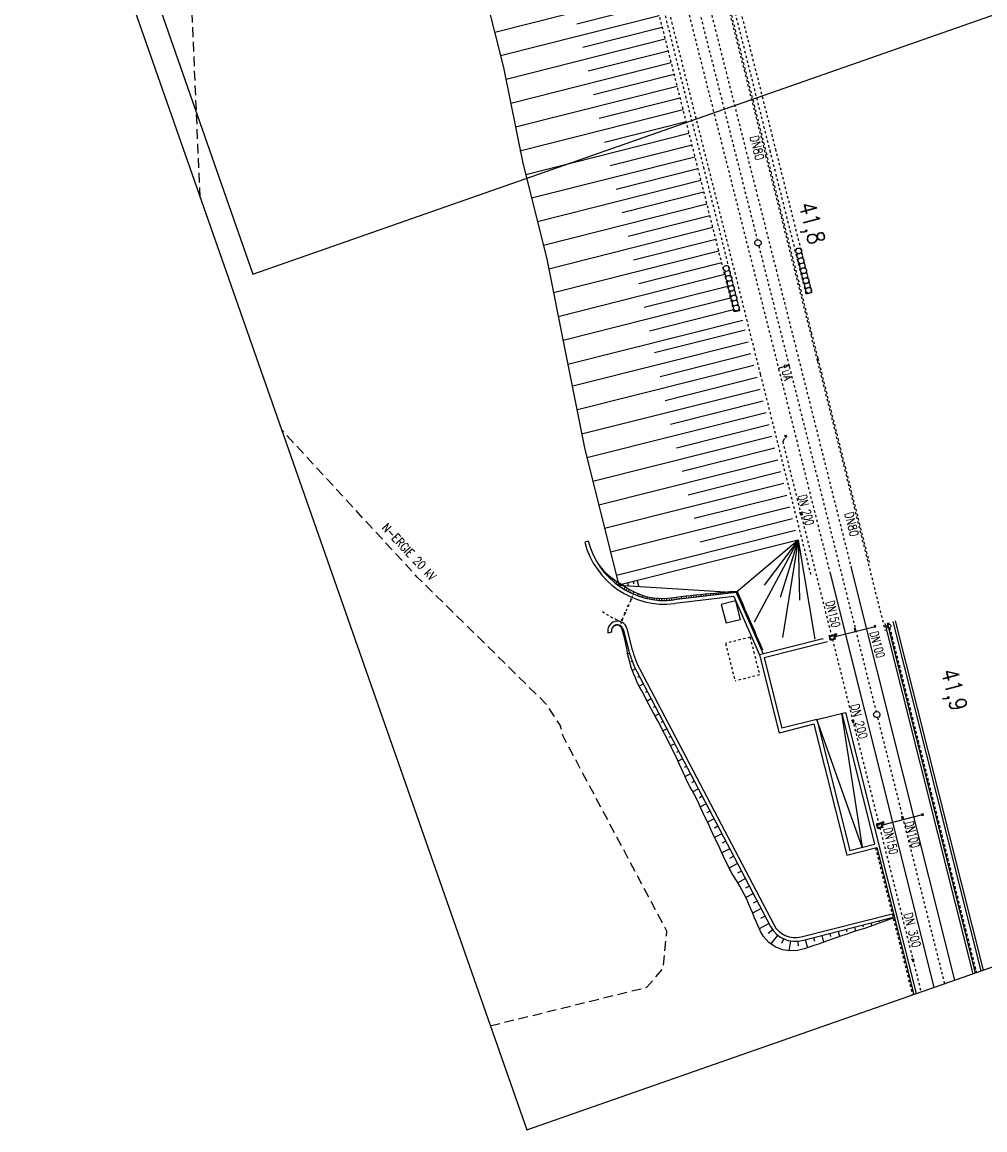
# Model space of a CAD drawing. Extents: x 446740 to 447511, y 442825 to 444215.
# Tile 2 of 94: x 447011 to 447209, y 442825 to 443053. Entities that reach past the tile are written whole.
import ezdxf

# ---------------------------------------------------------------- set-up
doc = ezdxf.new("R2010")
doc.units = 0
doc.header["$LTSCALE"] = 2
doc.header["$MEASUREMENT"] = 0
for name, pattern in [('ACAD_ISO03W100', [0.5, 0.25, -0.25]), ('ACAD_ISO10W100W', [0.5, 0.25, -0.25]), ('AUSGEZOGEN', [0]), ('GESTRICH-X2', [1.5, 1, -0.5]), ('PUNKTX2', [0.5, 0.25, -0.25]), ('STRICHLINIEX2', [0.5, 0.25, -0.25])]:
    doc.linetypes.add(name, pattern=pattern)
doc.layers.get('0').update_dxf_attribs({"linetype": 'AUSGEZOGEN'})
for name, color, linetype in [('BOESCHG', 250, 'AUSGEZOGEN'), ('DB-Andere_Planer', 15, 'CONTINUOUS'), ('DB-Bahnachse', 7, 'CONTINUOUS'), ('DB-Geländemodellierung', 15, 'CONTINUOUS'), ('DB-Gleisachsen', 7, 'CONTINUOUS'), ('DB-Ingenieurbauwerke', 15, 'CONTINUOUS'), ('DB-Wegböschungen', 15, 'CONTINUOUS'), ('DB-Wege', 15, 'CONTINUOUS'), ('FBRTOP', 250, 'AUSGEZOGEN'), ('Planeinteilung', 250, 'CONTINUOUS'), ('RAHMEN', 7, 'AUSGEZOGEN'), ('STROMLTG', 4, 'AUSGEZOGEN')]:
    doc.layers.add(name, color=color, linetype=linetype)
doc.styles.add('ROMANS', font='romans.shx', dxfattribs={"width": 0.8})

# ---------------------------------------------------------------- blocks, each defined once
blk = doc.blocks.new('1135420')
for p, q in [((1135, 0), (1135, 297)), ((0, 0), (1135, 0))]:
    blk.add_line(p, q)
at = {"layer": 'RAHMEN'}
for p, q in [((950, 5), (950, 415)), ((25, 5), (950, 5))]:
    blk.add_line(p, q, dxfattribs=at)

msp = doc.modelspace()

# ---------------------------------------------------------------- linework, layer by layer
at = {"layer": 'BOESCHG'}
msp.add_lwpolyline([(447195.19, 443184.18), (447199.23, 443175.14), (447207.45, 443151.62), (447215.74, 443128.11), (447223.92, 443104.66, -0.004891), (447229.4, 443089.08, -0.002808), (447232.06, 443081.23, -0.000037), (447239.7, 443058.24, -0.001301), (447239.9, 443057.62, -0.002008), (447243.84, 443045.4, -0.002152), (447247.41, 443033.98, -0.002234), (447251.02, 443022.05, -0.002262), (447254.49, 443010.24, -0.001175), (447258.09, 442997.63, -0.001315), (447261.25, 442986.37, -0.000966), (447264.69, 442973.89, -0.001041), (447267.83, 442962.3, -0.001473), (447270.73, 442951.4, -0.001332), (447273.86, 442939.34, -0.00205), (447277.01, 442926.86, -0.002062), (447280.08, 442914.29, -0.001507), (447282.68, 442903.31, -0.001262), (447285.71, 442890.16, -0.00045), (447286.85, 442885.13, -0.002089)], format="xyb", dxfattribs=at)
at = {"layer": 'DB-Andere_Planer', "linetype": 'Continuous'}
for p, q in [((447157.8, 442933.89), (447154.89, 442933.16)), ((447157.8, 442933.89), (447158.78, 442930.01)), ((447154.89, 442933.16), (447155.87, 442929.28)), ((447158.78, 442930.01), (447155.87, 442929.28))]:
    msp.add_line(p, q, dxfattribs=at)
at = {"layer": 'DB-Andere_Planer', "linetype": 'ACAD_ISO03W100'}
for p, q in [((447160.82, 442926.4), (447155.77, 442925.13)), ((447155.77, 442925.13), (447157.72, 442917.37)), ((447160.82, 442926.4), (447162.77, 442918.64)), ((447162.77, 442918.64), (447157.72, 442917.37))]:
    msp.add_line(p, q, dxfattribs=at)
at = {"layer": 'DB-Bahnachse', "linetype": 'ACAD_ISO10W100W'}
for p, q in [((447148.71, 443061.85), (447162.3, 443008.27)), ((447162.61, 443007.01), (447168.9, 442982.2)), ((447168.9, 442982.2), (447186.77, 442911.1)), ((447187.08, 442909.84), (447200.86, 442855.04))]:
    msp.add_line(p, q, dxfattribs=at)
at = {"layer": 'DB-Bahnachse', "linetype": 'Continuous'}
for p, q in [((447166.91, 442981.91), (447167.87, 442982.18)), ((447168.83, 442982.45), (447167.82, 442982.37)), ((447167.82, 442982.37), (447167.87, 442982.18)), ((447167.87, 442982.18), (447167.93, 442981.98)), ((447167.93, 442981.98), (447168.83, 442982.45))]:
    msp.add_line(p, q, dxfattribs=at)
for centre in [(447162.45, 443007.64), (447186.92, 442910.47)]:
    msp.add_ellipse(centre, major_axis=(-0.46, 0.46), ratio=1, start_param=2.598780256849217, end_param=8.881965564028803, dxfattribs=at)
at = {"layer": 'DB-Geländemodellierung', "linetype": 'Continuous'}
for p, q in [((447105.17, 443063.17), (447110.05, 443043.75)), ((447140.89, 443059.24), (447108.23, 443050.98)), ((447141.5, 443056.82), (447125.17, 443052.69)), ((447142.11, 443054.4), (447109.45, 443046.14)), ((447142.73, 443051.97), (447126.39, 443047.84)), ((447143.34, 443049.55), (447110.55, 443041.26)), ((447143.95, 443047.13), (447127.5, 443042.96)), ((447110.05, 443043.75), (447114, 443024.04)), ((447144.56, 443044.7), (447111.53, 443036.35)), ((447145.18, 443042.28), (447128.6, 443038.09)), ((447145.79, 443039.85), (447112.52, 443031.44)), ((447146.4, 443037.43), (447129.71, 443033.21)), ((447147.02, 443035.01), (447113.38, 443026.5)), ((447147.63, 443032.58), (447130.81, 443028.33)), ((447148.24, 443030.16), (447114.6, 443021.65)), ((447148.86, 443027.74), (447132.03, 443023.48)), ((447149.47, 443025.31), (447115.82, 443016.8)), ((447114, 443024.04), (447118.88, 443004.64)), ((447150.08, 443022.89), (447133.26, 443018.63)), ((447150.69, 443020.47), (447117.04, 443011.95)), ((447151.31, 443018.04), (447134.48, 443013.79)), ((447151.92, 443015.62), (447118.26, 443007.1)), ((447152.53, 443013.19), (447135.7, 443008.94)), ((447153.15, 443010.77), (447119.36, 443002.23)), ((447153.76, 443008.35), (447136.8, 443004.06)), ((447118.88, 443004.64), (447122.8, 442984.94)), ((447154.37, 443005.92), (447120.34, 442997.32)), ((447154.99, 443003.5), (447137.91, 442999.18)), ((447155.6, 443001.08), (447121.31, 442992.41)), ((447156.21, 442998.65), (447139.01, 442994.3)), ((447156.82, 442996.23), (447122.29, 442987.49)), ((447157.44, 442993.8), (447140.11, 442989.42)), ((447159.32, 442991.65), (447123.28, 442982.54)), ((447159.79, 442989.63), (447141.17, 442984.94)), ((447160.4, 442987.2), (447124.29, 442978.12)), ((447122.8, 442984.94), (447126.69, 442965.38)), ((447161.01, 442984.78), (447142.27, 442980.06)), ((447161.62, 442982.35), (447125.27, 442973.21)), ((447162.28, 442979.87), (447143.33, 442975.11)), ((447162.89, 442977.44), (447126.13, 442968.2)), ((447163.5, 442975.02), (447144.43, 442970.23)), ((447164.11, 442972.59), (447127.21, 442963.32)), ((447164.72, 442970.17), (447145.64, 442965.37)), ((447165.33, 442967.75), (447128.42, 442958.47)), ((447126.69, 442965.38), (447130.9, 442948.58)), ((447165.94, 442965.32), (447146.85, 442960.52)), ((447166.55, 442962.9), (447129.64, 442953.62)), ((447167.16, 442960.47), (447148.07, 442955.68)), ((447167.76, 442958.05), (447130.86, 442948.77)), ((447168.37, 442955.62), (447149.29, 442950.83)), ((447168.98, 442953.2), (447132.08, 442943.92)), ((447169.59, 442950.77), (447150.51, 442945.98)), ((447130.9, 442948.58), (447133.79, 442937.11)), ((447170.2, 442948.35), (447133.29, 442939.09)), ((447170.7, 442946.38), (447133.79, 442937.11)), ((447170.7, 442946.38), (447157.94, 442935.61)), ((447170.7, 442946.38), (447161.65, 442929.5)), ((447170.7, 442946.38), (447163.73, 442937.14)), ((447170.7, 442946.38), (447167, 442934.55)), ((447170.7, 442946.38), (447167.5, 442926.35)), ((447170.7, 442946.38), (447170.99, 442934.04)), ((447170.7, 442946.38), (447174.19, 442925.99)), ((447136.79, 442937.86), (447136.84, 442937.39)), ((447137.93, 442936.85), (447137.64, 442938.06)), ((447133.79, 442937.11), (447157.94, 442935.61)), ((447134.63, 442937.32), (447134.61, 442937.19)), ((447135.65, 442937.58), (447135.63, 442936.99))]:
    msp.add_line(p, q, dxfattribs=at)
at = {"layer": 'DB-Gleisachsen', "linetype": 'ACAD_ISO03W100'}
for p, q in [((447137.23, 443098.21), (447166.72, 442981.65)), ((447141.64, 443099.12), (447171.08, 442982.75)), ((447166.71, 442981.65), (447177.24, 442939.79)), ((447171.08, 442982.75), (447181.64, 442940.71))]:
    msp.add_line(p, q, dxfattribs=at)
at = {"layer": 'DB-Gleisachsen', "linetype": 'Continuous'}
for p, q in [((447181.6, 442940.88), (447202.96, 442855.78)), ((447177.24, 442939.79), (447198.7, 442854.28))]:
    msp.add_line(p, q, dxfattribs=at)
at = {"layer": 'DB-Ingenieurbauwerke', "linetype": 'STRICHLINIEX2'}
for p, q in [((447166.2, 443026.59), (447156.85, 443063.6)), ((447165.03, 443026.3), (447155.69, 443063.3)), ((447150.2, 443022.56), (447140.86, 443059.55)), ((447151.36, 443022.85), (447142.02, 443059.84)), ((447172.39, 442997.08), (447165.03, 443026.3)), ((447173.55, 442997.38), (447166.2, 443026.59)), ((447157.53, 442993.41), (447150.2, 443022.56)), ((447158.71, 442993.64), (447151.36, 443022.85))]:
    msp.add_line(p, q, dxfattribs=at)
at = {"layer": 'DB-Ingenieurbauwerke', "linetype": 'ACAD_ISO03W100'}
for p, q in [((447154.68, 443062.64), (447164.02, 443025.65)), ((447154.78, 443063.24), (447164.12, 443026.24)), ((447142.94, 443059.91), (447152.28, 443022.91)), ((447164.02, 443025.65), (447173.33, 442988.65)), ((447164.12, 443026.24), (447173.43, 442989.24)), ((447152.28, 443022.91), (447161.59, 442985.91)), ((447173.33, 442988.65), (447174.68, 442983.29)), ((447173.43, 442989.24), (447174.77, 442983.87)), ((447161.59, 442985.91), (447162.93, 442980.55)), ((447174.77, 442983.87), (447185.34, 442941.82)), ((447174.68, 442983.29), (447188.62, 442927.81)), ((447162.93, 442980.55), (447173.42, 442938.83)), ((447167.54, 442966.71), (447196.03, 442853.35)), ((447189.33, 442929.42), (447207.44, 442857.34)), ((447189.51, 442928.3), (447207.35, 442857.31)), ((447186.66, 442883.01), (447194.27, 442852.73)), ((447186.76, 442883.03), (447194.36, 442852.77))]:
    msp.add_line(p, q, dxfattribs=at)
at = {"layer": 'DB-Ingenieurbauwerke', "linetype": 'Continuous'}
for p, q in [((447173.55, 442997.38), (447172.39, 442997.08)), ((447158.71, 442993.64), (447157.53, 442993.41)), ((447167.95, 442967.95), (447168.24, 442968.02)), ((447168.02, 442967.66), (447167.95, 442967.95)), ((447168.32, 442967.73), (447168.02, 442967.66)), ((447168.21, 442967.55), (447168.1, 442967.37)), ((447168.17, 442967.7), (447168.21, 442967.55)), ((447168.24, 442968.02), (447168.32, 442967.73)), ((447167.9, 442967.32), (447167.54, 442966.71)), ((447171.04, 442952.07), (447171.37, 442952.16)), ((447171.36, 442951.46), (447171.04, 442952.07)), ((447171.37, 442952.16), (447171.36, 442951.46)), ((447186.67, 442928.8), (447186.38, 442928.73)), ((447186.75, 442928.51), (447186.67, 442928.8)), ((447188.55, 442929.23), (447206.68, 442857.08)), ((447189.04, 442929.35), (447207.16, 442857.24)), ((447190.26, 442929.65), (447208.35, 442857.66)), ((447190.74, 442929.78), (447208.83, 442857.83)), ((447177.1, 442926.73), (447178.12, 442926.99)), ((447177.36, 442925.72), (447177.1, 442926.73)), ((447177.28, 442926.62), (447178.01, 442926.81)), ((447177.47, 442925.9), (447177.28, 442926.62)), ((447178.01, 442926.81), (447178.19, 442926.08)), ((447178.1, 442926.45), (447186.57, 442928.62)), ((447178.12, 442926.99), (447178.38, 442925.98)), ((447178.27, 442927.11), (447178.56, 442927.18)), ((447178.34, 442926.82), (447178.27, 442927.11)), ((447178.63, 442926.89), (447178.34, 442926.82)), ((447178.52, 442926.71), (447178.41, 442926.53)), ((447178.49, 442926.86), (447178.52, 442926.71)), ((447178.56, 442927.18), (447178.63, 442926.89)), ((447182.56, 442928.21), (447182.27, 442928.14)), ((447182.27, 442928.14), (447182.34, 442927.85)), ((447182.34, 442927.85), (447182.63, 442927.92)), ((447182.53, 442927.74), (447182.42, 442927.55)), ((447182.49, 442927.88), (447182.53, 442927.74)), ((447182.63, 442927.92), (447182.56, 442928.21)), ((447186.38, 442928.73), (447186.46, 442928.44)), ((447186.46, 442928.44), (447186.75, 442928.51)), ((447175.81, 442926.04), (447162.76, 442922.76)), ((447176.78, 442925.46), (447163.73, 442922.18)), ((447175.84, 442926.05), (447175.85, 442926.03)), ((447178.38, 442925.98), (447177.36, 442925.72)), ((447178.19, 442926.08), (447177.47, 442925.9)), ((447162.76, 442922.76), (447166.81, 442906.66)), ((447163.73, 442922.18), (447167.39, 442907.63)), ((447174.57, 442909.44), (447180.47, 442910.92)), ((447179.66, 442910.72), (447183.89, 442883.12)), ((447179.69, 442910.73), (447186.47, 442883.78)), ((447180.47, 442910.92), (447195.03, 442853)), ((447173.98, 442908.47), (447166.81, 442906.66)), ((447174.57, 442909.44), (447167.39, 442907.63)), ((447173.98, 442908.47), (447180.78, 442881.51)), ((447174.57, 442909.44), (447181.34, 442882.48)), ((447183.89, 442883.12), (447174.57, 442909.44)), ((447181.8, 442909.28), (447182.13, 442909.36)), ((447182.13, 442908.66), (447181.8, 442909.28)), ((447182.13, 442909.36), (447182.13, 442908.66)), ((447196.44, 442890.03), (447196.15, 442889.96)), ((447196.15, 442889.96), (447196.22, 442889.67)), ((447196.51, 442889.74), (447196.44, 442890.03)), ((447186.86, 442887.96), (447187.88, 442888.22)), ((447187.12, 442886.95), (447186.86, 442887.96)), ((447187.04, 442887.86), (447187.77, 442888.04)), ((447187.23, 442887.13), (447187.04, 442887.86)), ((447187.77, 442888.04), (447187.96, 442887.32)), ((447187.86, 442887.68), (447196.33, 442889.85)), ((447187.88, 442888.22), (447188.14, 442887.21)), ((447188.03, 442888.34), (447188.32, 442888.42)), ((447188.1, 442888.05), (447188.03, 442888.34)), ((447188.39, 442888.13), (447188.1, 442888.05)), ((447188.29, 442887.94), (447188.18, 442887.76)), ((447188.25, 442888.09), (447188.29, 442887.94)), ((447188.32, 442888.42), (447188.39, 442888.13)), ((447192.32, 442889.44), (447192.03, 442889.37)), ((447192.03, 442889.37), (447192.11, 442889.08)), ((447192.11, 442889.08), (447192.4, 442889.15)), ((447192.29, 442888.97), (447192.18, 442888.79)), ((447192.25, 442889.11), (447192.29, 442888.97)), ((447192.4, 442889.15), (447192.32, 442889.44)), ((447196.22, 442889.67), (447196.51, 442889.74)), ((447188.14, 442887.21), (447187.12, 442886.95)), ((447187.96, 442887.32), (447187.23, 442887.13)), ((447181.34, 442882.48), (447186.47, 442883.78)), ((447180.78, 442881.51), (447186.95, 442883.08)), ((447186.95, 442883.08), (447194.55, 442852.83)), ((447194.16, 442860.08), (447194.49, 442860.16)), ((447194.48, 442859.46), (447194.16, 442860.08)), ((447194.49, 442860.16), (447194.48, 442859.46))]:
    msp.add_line(p, q, dxfattribs=at)
at = {"layer": 'DB-Ingenieurbauwerke', "linetype": 'ACAD_ISO10W100W'}
msp.add_line((447170.45, 442954.8), (447170.45, 442954.8), dxfattribs=at)
msp.add_line((447170.45, 442954.8), (447170.45, 442954.8), dxfattribs=at)
at = {"layer": 'DB-Ingenieurbauwerke', "linetype": 'Continuous'}
for centre, major_axis, start_param, end_param in [((447170.81, 443005.96), (-0.424, 0.424), 2.598780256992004, 8.88196556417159), ((447171.06, 443004.94), (-0.424, 0.424), -0.032294, 2.098578), ((447171.32, 443003.93), (-0.424, 0.424), 2.598780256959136, 8.881965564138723), ((447171.06, 443004.94), (-0.424, 0.424), 3.109299, 5.24017), ((447155.94, 443002.35), (-0.424, 0.424), 2.598780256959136, 8.881965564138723), ((447156.2, 443001.33), (-0.424, 0.424), -0.032294, 2.098578), ((447156.2, 443001.33), (-0.424, 0.424), 3.109299, 5.24017), ((447171.58, 443002.91), (-0.424, 0.424), -0.032294, 2.098578), ((447171.84, 443001.89), (-0.424, 0.424), 2.5987802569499, 8.881965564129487), ((447171.58, 443002.91), (-0.424, 0.424), 3.109299, 5.24017), ((447156.45, 443000.31), (-0.424, 0.424), 2.5987802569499, 8.881965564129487), ((447156.71, 442999.29), (-0.424, 0.424), -0.032294, 2.098578), ((447156.71, 442999.29), (-0.424, 0.424), 3.109299, 5.24017), ((447172.09, 443000.87), (-0.424, 0.424), -0.032294, 2.098578), ((447172.35, 442999.85), (-0.424, 0.424), 2.598780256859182, 8.881965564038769), ((447172.09, 443000.87), (-0.424, 0.424), 3.109299, 5.24017), ((447156.97, 442998.27), (-0.424, 0.424), 2.598780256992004, 8.88196556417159), ((447157.23, 442997.26), (-0.424, 0.424), -0.032294, 2.098578), ((447157.23, 442997.26), (-0.424, 0.424), 3.109299, 5.24017), ((447172.61, 442998.84), (-0.424, 0.424), -0.032294, 2.098578), ((447172.87, 442997.82), (-0.424, 0.424), 2.598780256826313, 8.881965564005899), ((447172.61, 442998.84), (-0.424, 0.424), 3.109299, 5.24017), ((447157.48, 442996.24), (-0.424, 0.424), 2.598780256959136, 8.881965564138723), ((447157.74, 442995.22), (-0.424, 0.424), -0.032294, 2.098578), ((447157.74, 442995.22), (-0.424, 0.424), 3.109299, 5.24017), ((447158, 442994.2), (-0.424, 0.424), 2.598780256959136, 8.881965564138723), ((447189.41, 442928.69), (-0.283, 0.283), 2.598780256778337, 8.881965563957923)]:
    msp.add_ellipse(centre, major_axis=major_axis, ratio=1, start_param=start_param, end_param=end_param, dxfattribs=at)
at = {"layer": 'DB-Wegböschungen', "linetype": 'Continuous'}
for p, q in [((447129.36, 442941.81), (447129.91, 442941.03)), ((447129.43, 442941.64), (447129.45, 442941.65)), ((447129.71, 442941.22), (447129.76, 442941.25)), ((447129.91, 442941.03), (447130.51, 442940.29)), ((447130, 442940.8), (447130.03, 442940.82)), ((447130.3, 442940.39), (447130.38, 442940.45)), ((447130.51, 442940.29), (447131.18, 442939.62)), ((447130.61, 442939.99), (447130.67, 442940.03)), ((447130.94, 442939.59), (447131.08, 442939.72)), ((447131.18, 442939.62), (447131.89, 442938.99)), ((447131.28, 442939.21), (447131.37, 442939.29)), ((447131.63, 442938.84), (447131.84, 442939.04)), ((447131.89, 442938.99), (447132.62, 442938.41)), ((447132, 442938.48), (447132.11, 442938.6)), ((447132.37, 442938.13), (447132.63, 442938.41)), ((447132.62, 442938.41), (447133.39, 442937.87)), ((447132.76, 442937.79), (447132.9, 442937.95)), ((447133.39, 442937.87), (447134.17, 442937.37)), ((447133.16, 442937.46), (447133.44, 442937.83)), ((447133.57, 442937.15), (447133.72, 442937.36)), ((447133.99, 442936.85), (447134.29, 442937.29)), ((447134.17, 442937.37), (447134.95, 442936.88)), ((447134.41, 442936.57), (447134.57, 442936.79)), ((447134.86, 442936.29), (447135.14, 442936.76)), ((447134.95, 442936.88), (447135.73, 442936.38)), ((447135.3, 442936.03), (447135.43, 442936.26)), ((447135.73, 442936.38), (447136.54, 442935.93)), ((447135.76, 442935.78), (447135.99, 442936.24)), ((447136.22, 442935.55), (447136.32, 442935.77)), ((447136.54, 442935.93), (447137.38, 442935.53)), ((447136.69, 442935.34), (447136.87, 442935.77)), ((447153.58, 442935.5), (447154.57, 442935.6)), ((447154.57, 442935.6), (447155.57, 442935.69)), ((447154.83, 442935.23), (447154.78, 442935.62)), ((447155.57, 442935.69), (447156.56, 442935.79)), ((447155.84, 442935.36), (447155.79, 442935.72)), ((447156.34, 442935.42), (447156.32, 442935.59)), ((447156.56, 442935.79), (447158.13, 442935.83)), ((447156.84, 442935.48), (447156.81, 442935.8)), ((447157.34, 442935.54), (447157.32, 442935.67)), ((447157.93, 442935.61), (447158.13, 442935.83)), ((447158.13, 442935.83), (447158.89, 442934.09)), ((447137.16, 442935.13), (447137.24, 442935.34)), ((447137.38, 442935.53), (447138.24, 442935.17)), ((447137.64, 442934.95), (447137.79, 442935.36)), ((447138.13, 442934.78), (447138.19, 442934.97)), ((447138.24, 442935.17), (447139.13, 442934.88)), ((447138.62, 442934.63), (447138.73, 442935.01)), ((447139.11, 442934.49), (447139.16, 442934.67)), ((447139.13, 442934.88), (447140.04, 442934.68)), ((447139.61, 442934.37), (447139.7, 442934.75)), ((447140.04, 442934.68), (447140.96, 442934.53)), ((447140.11, 442934.26), (447140.15, 442934.46)), ((447140.62, 442934.17), (447140.69, 442934.57)), ((447140.96, 442934.53), (447141.88, 442934.43)), ((447141.13, 442934.09), (447141.16, 442934.3)), ((447141.64, 442934.03), (447141.69, 442934.45)), ((447141.88, 442934.43), (447142.81, 442934.4)), ((447142.16, 442933.99), (447142.17, 442934.21)), ((447142.67, 442933.96), (447142.68, 442934.4)), ((447142.81, 442934.4), (447143.74, 442934.42)), ((447143.18, 442933.96), (447143.18, 442934.18)), ((447143.7, 442933.96), (447143.69, 442934.42)), ((447143.74, 442934.42), (447144.67, 442934.51)), ((447144.21, 442933.99), (447144.2, 442934.23)), ((447144.67, 442934.51), (447145.14, 442934.58)), ((447144.73, 442934.02), (447144.68, 442934.51)), ((447145.14, 442934.58), (447145.62, 442934.65)), ((447145.24, 442934.07), (447145.21, 442934.33)), ((447145.62, 442934.65), (447146.61, 442934.8)), ((447145.75, 442934.13), (447145.68, 442934.66)), ((447146.25, 442934.19), (447146.22, 442934.46)), ((447146.61, 442934.8), (447147.6, 442934.92)), ((447146.75, 442934.26), (447146.69, 442934.81)), ((447147.26, 442934.32), (447147.23, 442934.59)), ((447147.6, 442934.92), (447148.6, 442935.01)), ((447147.76, 442934.38), (447147.7, 442934.93)), ((447148.27, 442934.44), (447148.24, 442934.71)), ((447148.6, 442935.01), (447149.59, 442935.11)), ((447148.77, 442934.5), (447148.71, 442935.02)), ((447149.28, 442934.56), (447149.25, 442934.82)), ((447149.59, 442935.11), (447150.59, 442935.21)), ((447149.78, 442934.62), (447149.72, 442935.12)), ((447150.29, 442934.68), (447150.26, 442934.93)), ((447150.59, 442935.21), (447151.58, 442935.3)), ((447150.79, 442934.74), (447150.73, 442935.22)), ((447151.29, 442934.81), (447151.27, 442935.04)), ((447151.58, 442935.3), (447152.58, 442935.4)), ((447151.8, 442934.87), (447151.75, 442935.32)), ((447152.3, 442934.93), (447152.28, 442935.15)), ((447152.58, 442935.4), (447153.58, 442935.5)), ((447152.81, 442934.99), (447152.76, 442935.42)), ((447153.31, 442935.05), (447153.29, 442935.26)), ((447153.82, 442935.11), (447153.77, 442935.52)), ((447154.32, 442935.17), (447154.3, 442935.37)), ((447155.33, 442935.29), (447155.31, 442935.48)), ((447158.12, 442935.16), (447158.25, 442935.21)), ((447158.33, 442934.7), (447158.58, 442934.81)), ((447158.53, 442934.24), (447158.66, 442934.29)), ((447158.74, 442933.77), (447158.99, 442933.88)), ((447158.89, 442934.09), (447159.3, 442933.18)), ((447158.94, 442933.31), (447159.07, 442933.36)), ((447159.15, 442932.84), (447159.39, 442932.95)), ((447159.3, 442933.18), (447159.7, 442932.26)), ((447159.35, 442932.38), (447159.48, 442932.43)), ((447159.56, 442931.91), (447159.8, 442932.02)), ((447159.7, 442932.26), (447160.1, 442931.34)), ((447159.76, 442931.45), (447159.88, 442931.5)), ((447159.97, 442930.98), (447160.21, 442931.09)), ((447160.1, 442931.34), (447160.5, 442930.43)), ((447133.29, 442928.88), (447132.74, 442928.67)), ((447133.2, 442928.92), (447133.23, 442928.86)), ((447133.86, 442928.8), (447133.29, 442928.88)), ((447134.3, 442928.46), (447133.86, 442928.8)), ((447160.17, 442930.52), (447160.29, 442930.57)), ((447160.37, 442930.05), (447160.62, 442930.16)), ((447160.5, 442930.43), (447160.91, 442929.51)), ((447160.58, 442929.59), (447160.7, 442929.64)), ((447160.78, 442929.12), (447161.03, 442929.23)), ((447160.91, 442929.51), (447161.31, 442928.6)), ((447134.5, 442927.98), (447134.3, 442928.46)), ((447134.5, 442927.97), (447134.5, 442927.98)), ((447134.75, 442927), (447134.5, 442927.97)), ((447134.65, 442928.13), (447134.57, 442928.08)), ((447135, 442926.03), (447134.75, 442927)), ((447160.99, 442928.65), (447161.11, 442928.71)), ((447161.19, 442928.19), (447161.44, 442928.3)), ((447161.31, 442928.6), (447161.71, 442927.68)), ((447161.4, 442927.72), (447161.52, 442927.78)), ((447161.6, 442927.26), (447161.85, 442927.37)), ((447161.71, 442927.68), (447162.11, 442926.77)), ((447161.81, 442926.79), (447161.93, 442926.85)), ((447162.11, 442926.77), (447162.52, 442925.85)), ((447135.11, 442926.42), (447134.91, 442926.37)), ((447135.25, 442925.06), (447135, 442926.03)), ((447135.44, 442924.08), (447135.25, 442925.06)), ((447135.54, 442924.74), (447135.43, 442924.71)), ((447162.01, 442926.33), (447162.26, 442926.44)), ((447162.22, 442925.86), (447162.34, 442925.92)), ((447162.42, 442925.4), (447162.67, 442925.51)), ((447162.52, 442925.85), (447162.92, 442924.94)), ((447162.63, 442924.93), (447162.75, 442924.99)), ((447162.83, 442924.47), (447163.07, 442924.58)), ((447162.92, 442924.94), (447163.41, 442923.79)), ((447135.48, 442923.77), (447135.44, 442924.08)), ((447135.6, 442923.05), (447135.48, 442923.77)), ((447135.82, 442922.01), (447135.6, 442923.05)), ((447135.99, 442923.06), (447135.62, 442922.95)), ((447136.09, 442920.97), (447135.82, 442922.01)), ((447163.04, 442924), (447163.15, 442924.06)), ((447136.43, 442919.95), (447136.09, 442920.97)), ((447136.55, 442921.43), (447136.29, 442921.33)), ((447136.8, 442918.96), (447136.43, 442919.95)), ((447137.24, 442919.86), (447136.58, 442919.55)), ((447136.81, 442918.94), (447136.8, 442918.96)), ((447137.19, 442918.01), (447136.81, 442918.94)), ((447137.58, 442917.09), (447137.19, 442918.01)), ((447138.03, 442918.33), (447137.63, 442918.12)), ((447138.05, 442916.2), (447137.58, 442917.09)), ((447138.84, 442916.78), (447137.98, 442916.33)), ((447138.52, 442915.32), (447138.05, 442916.2)), ((447138.99, 442914.44), (447138.52, 442915.32)), ((447139.65, 442915.24), (447139.22, 442915.02)), ((447139.45, 442913.55), (447138.99, 442914.44)), ((447139.92, 442912.67), (447139.45, 442913.55)), ((447140.46, 442913.7), (447139.61, 442913.25)), ((447140.39, 442911.79), (447139.92, 442912.67)), ((447140.86, 442910.9), (447140.39, 442911.79)), ((447141.27, 442912.15), (447140.85, 442911.94)), ((447141.33, 442910.02), (447140.86, 442910.9)), ((447142.08, 442910.61), (447141.25, 442910.18)), ((447141.8, 442909.14), (447141.33, 442910.02)), ((447142.27, 442908.25), (447141.8, 442909.14)), ((447142.74, 442907.37), (447142.27, 442908.25)), ((447142.88, 442909.07), (447142.47, 442908.85)), ((447143.2, 442906.49), (447142.74, 442907.37)), ((447143.69, 442907.53), (447142.88, 442907.1)), ((447143.65, 442905.59), (447143.2, 442906.49)), ((447144.5, 442905.98), (447144.09, 442905.77)), ((447144.1, 442904.7), (447143.65, 442905.59)), ((447144.55, 442903.81), (447144.1, 442904.7)), ((447145.31, 442904.44), (447144.46, 442903.99)), ((447145, 442902.91), (447144.55, 442903.81)), ((447145.45, 442902.02), (447145, 442902.91)), ((447145.9, 442901.13), (447145.45, 442902.02)), ((447146.12, 442902.9), (447145.68, 442902.67)), ((447146.31, 442900.21), (447145.9, 442901.13)), ((447146.93, 442901.36), (447146.01, 442900.87)), ((447146.72, 442899.3), (447146.31, 442900.21)), ((447147.12, 442898.38), (447146.72, 442899.3)), ((447147.74, 442899.81), (447147.23, 442899.55)), ((447147.53, 442897.47), (447147.12, 442898.38)), ((447148.55, 442898.27), (447147.43, 442897.68)), ((447147.94, 442896.55), (447147.53, 442897.47)), ((447148.42, 442895.67), (447147.94, 442896.55)), ((447148.9, 442894.79), (447148.42, 442895.67)), ((447149.36, 442896.73), (447148.77, 442896.42)), ((447149.37, 442893.91), (447148.9, 442894.79)), ((447150.17, 442895.18), (447149.01, 442894.58)), ((447149.85, 442893.04), (447149.37, 442893.91)), ((447150.28, 442892.13), (447149.85, 442893.04)), ((447150.98, 442893.64), (447150.41, 442893.34)), ((447150.68, 442891.21), (447150.28, 442892.13)), ((447151.79, 442892.1), (447150.58, 442891.46)), ((447151.09, 442890.3), (447150.68, 442891.21)), ((447151.52, 442889.39), (447151.09, 442890.3)), ((447152.59, 442890.56), (447151.94, 442890.21)), ((447151.95, 442888.49), (447151.52, 442889.39)), ((447152.37, 442887.58), (447151.95, 442888.49)), ((447153.4, 442889.01), (447152.04, 442888.29)), ((447152.8, 442886.68), (447152.37, 442887.58)), ((447153.23, 442885.77), (447152.8, 442886.68)), ((447153.65, 442884.87), (447153.23, 442885.77)), ((447154.21, 442887.47), (447153.5, 442887.09)), ((447155.02, 442885.93), (447153.52, 442885.14)), ((447154.08, 442883.96), (447153.65, 442884.87)), ((447154.51, 442883.06), (447154.08, 442883.96)), ((447155.83, 442884.39), (447155.05, 442883.97)), ((447154.93, 442882.15), (447154.51, 442883.06)), ((447155.36, 442881.25), (447154.93, 442882.15)), ((447156.64, 442882.84), (447155.01, 442881.98)), ((447155.79, 442880.34), (447155.36, 442881.25)), ((447157.45, 442881.3), (447156.6, 442880.85)), ((447156.23, 442879.45), (447155.79, 442880.34)), ((447156.68, 442878.55), (447156.23, 442879.45)), ((447158.26, 442879.76), (447156.53, 442878.85)), ((447157.16, 442877.67), (447156.68, 442878.55)), ((447157.7, 442876.83), (447157.16, 442877.67)), ((447158.2, 442875.96), (447157.7, 442876.83)), ((447159.07, 442878.21), (447158.23, 442877.77)), ((447159.88, 442876.67), (447158.27, 442875.83)), ((447158.69, 442875.09), (447158.2, 442875.96)), ((447159.19, 442874.22), (447158.69, 442875.09)), ((447159.67, 442873.34), (447159.19, 442874.22)), ((447160.69, 442875.13), (447159.91, 442874.72)), ((447160.13, 442872.45), (447159.67, 442873.34)), ((447161.5, 442873.59), (447159.96, 442872.78)), ((447160.52, 442871.53), (447160.13, 442872.45)), ((447162.3, 442872.04), (447161.48, 442871.61)), ((447160.91, 442870.6), (447160.52, 442871.53)), ((447161.3, 442869.68), (447160.91, 442870.6)), ((447161.69, 442868.75), (447161.3, 442869.68)), ((447163.11, 442870.5), (447161.34, 442869.57)), ((447162.08, 442867.83), (447161.69, 442868.75)), ((447162.46, 442866.9), (447162.08, 442867.83)), ((447164.73, 442867.41), (447162.72, 442866.36)), ((447163.92, 442868.96), (447162.97, 442868.46)), ((447185.7, 442867.54), (447185.85, 442866.94)), ((447187.23, 442867.44), (447186.29, 442867.1)), ((447188.18, 442867.78), (447187.23, 442867.44)), ((447187.39, 442867.97), (447187.44, 442867.75)), ((447189.12, 442868.12), (447188.18, 442867.78)), ((447189.08, 442868.4), (447189.15, 442868.13)), ((447190.26, 442868.53), (447189.12, 442868.12)), ((447162.89, 442866), (447162.46, 442866.9)), ((447162.99, 442865.77), (447162.89, 442866)), ((447163.6, 442864.72), (447162.99, 442865.77)), ((447165.51, 442866.09), (447164.58, 442865.38)), ((447166.56, 442865.03), (447165.07, 442863.28)), ((447175.57, 442864.96), (447175.92, 442863.56)), ((447177.26, 442865.39), (447177.42, 442864.77)), ((447179.63, 442864.86), (447178.69, 442864.53)), ((447178.95, 442865.82), (447179.23, 442864.71)), ((447180.58, 442865.18), (447179.63, 442864.86)), ((447181.53, 442865.51), (447180.58, 442865.18)), ((447180.63, 442866.25), (447180.76, 442865.77)), ((447182.48, 442865.84), (447181.53, 442865.51)), ((447182.32, 442866.68), (447182.53, 442865.86)), ((447183.44, 442866.14), (447182.48, 442865.84)), ((447184.39, 442866.43), (447183.44, 442866.14)), ((447184.01, 442867.11), (447184.11, 442866.74)), ((447185.34, 442866.76), (447184.39, 442866.43)), ((447186.29, 442867.1), (447185.34, 442866.76)), ((447164.69, 442863.54), (447163.6, 442864.72)), ((447166.02, 442862.63), (447164.69, 442863.54)), ((447167.5, 442862.03), (447166.02, 442862.63)), ((447167.75, 442864.31), (447167.31, 442863.3)), ((447169.16, 442863.86), (447168.81, 442861.81)), ((447170.63, 442863.8), (447170.72, 442862.84)), ((447172.19, 442864.11), (447172.62, 442862.41)), ((447173.95, 442862.87), (447173, 442862.54)), ((447173.88, 442864.54), (447174.08, 442863.76)), ((447174.9, 442863.2), (447173.95, 442862.87)), ((447175.84, 442863.53), (447174.9, 442863.2)), ((447176.79, 442863.86), (447175.84, 442863.53)), ((447177.74, 442864.2), (447176.79, 442863.86)), ((447178.69, 442864.53), (447177.74, 442864.2)), ((447169.05, 442861.77), (447167.5, 442862.03)), ((447170.6, 442861.84), (447169.05, 442861.77)), ((447171.99, 442862.19), (447170.6, 442861.84)), ((447172.05, 442862.21), (447171.99, 442862.19)), ((447173, 442862.54), (447172.05, 442862.21))]:
    msp.add_line(p, q, dxfattribs=at)
at = {"layer": 'DB-Wege', "linetype": 'Continuous'}
for p, q in [((447127.5, 442946.19), (447126.77, 442946)), ((447157.93, 442935.61), (447145.2, 442934.07)), ((447157.93, 442935.61), (447163.5, 442922.95)), ((447157.47, 442934.8), (447145.29, 442933.32)), ((447157.47, 442934.8), (447162.76, 442922.76)), ((447132.28, 442927.41), (447131.55, 442927.23)), ((447134.7, 442928.03), (447135.77, 442923.85)), ((447135.43, 442928.22), (447136.5, 442924.03)), ((447138.17, 442919.68), (447165.7, 442867.19)), ((447137.5, 442919.33), (447165.03, 442866.84)), ((447171.36, 442864.67), (447190.36, 442869.5)), ((447171.54, 442863.94), (447190.55, 442868.78))]:
    msp.add_line(p, q, dxfattribs=at)
at = {"layer": 'DB-Wege', "linetype": 'PUNKTX2'}
msp.add_line((447136.63, 442934.95), (447134.14, 442929.21), dxfattribs=at)
at = {"layer": 'DB-Wege', "linetype": 'Continuous'}
for centre, major_axis, start_param, end_param in [((447143.24, 442950.2), (-4.09, 16.5), 1.577661, 3.019455), ((447143.24, 442950.2), (-3.9, 15.77), 1.577702, 3.019496), ((447136.32, 442934.23), (-0.0707, 0.0707), 2.598780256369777, 8.881965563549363), ((447135.07, 442931.37), (-0.0707, 0.0707), 2.598780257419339, 8.881965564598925), ((447135.69, 442932.8), (-0.0707, 0.0707), 2.598780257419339, 8.881965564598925), ((447133.49, 442927.72), (-1.41, 1.41), -0.535859, 1.034937), ((447133.49, 442927.72), (-0.884, 0.884), -0.535859, 1.034937), ((447133.49, 442927.72), (-1.41, 1.41), 4.17653, 5.747326), ((447133.49, 442927.72), (-0.884, 0.884), 4.17653, 5.747326), ((447134.45, 442929.94), (-0.0707, 0.0707), 2.598780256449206, 8.881965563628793), ((447155.88, 442928.97), (-4.98, 20.14), 1.578119, 1.811638), ((447155.88, 442928.97), (-4.8, 19.42), 1.578198, 1.811717), ((447170.12, 442869.51), (-1.2, 4.85), 1.810685, 3.147578), ((447170.12, 442869.51), (-1.38, 5.58), 1.811317, 3.14821)]:
    msp.add_ellipse(centre, major_axis=major_axis, ratio=1, start_param=start_param, end_param=end_param, dxfattribs=at)
at = {"layer": 'DB-Wege', "linetype": 'PUNKTX2'}
msp.add_ellipse((447143.24, 442950.2), major_axis=(-5.42, 21.84), ratio=1, start_param=2.291251, end_param=2.488864, dxfattribs=at)
at = {"layer": 'FBRTOP', "color": 0, "const_width": 0.5}
for points in [[(447118.97, 443523.41, 0), (447120.06, 443520.3, 0.000001), (447128.32, 443496.71, -0.000001), (447136.57, 443473.11)], [(447097.14, 443501.03, 0.000001), (447101.89, 443487.46, -0.000001), (447110.15, 443463.86)], [(447235.68, 443189.95, 0.000007), (447239.8, 443178.15, -0.000007), (447243.93, 443166.36)], [(447209.25, 443180.7, 0.000007), (447213.38, 443168.9, -0.000007), (447217.51, 443157.11)], [(447252.19, 443142.76, -0.000006), (447256.32, 443130.96, 0.000022)], [(447225.76, 443133.51, -0.000006), (447229.89, 443121.71, 0.000024)]]:
    msp.add_lwpolyline(points, format="xyb", dxfattribs=at)
at = {"layer": 'FBRTOP', "color": 0}
for points in [[(447238.51, 443190.94, 0.000007), (447242.64, 443179.15, -0.000007), (447246.77, 443167.35)], [(447255.02, 443143.75, -0.000006), (447259.15, 443131.95, 0.000022)]]:
    msp.add_lwpolyline(points, format="xyb", dxfattribs=at)
at = {"layer": 'STROMLTG', "linetype": 'GESTRICH-X2', "flags": 128}
for points in [[(447047.57, 443017.06), (447045.88, 443055.26), (447042.23, 443099.42), (447039.81, 443131.44), (447037.39, 443142.42), (447032.18, 443150.61), (447018.89, 443168.2), (447015.44, 443172.15), (447004.51, 443193.92), (446998.76, 443206.63), (447011.65, 443211.14), (447015.64, 443215.39), (447020.02, 443215.65), (447023.63, 443216.68), (447026.28, 443215.44), (447035.14, 443216.96), (447042.93, 443217.59), (447049.46, 443216.83), (447050.15, 443216.32), (447057.56, 443217.78), (447067.19, 443217.21), (447068.77, 443215.95), (447069.66, 443215.38), (447075.74, 443215.06), (447081.76, 443212.78), (447084.16, 443210.75), (447087.73, 443206.82), (447089.5, 443200.87), (447091.34, 443197.33), (447098.94, 443185.68), (447109.9, 443181.44), (447115.72, 443180.93), (447135.79, 443189.16), (447158.55, 443199.9), (447177.46, 443200.8), (447179.46, 443200.08)], [(447107.31, 442846.36), (447139.55, 442854.29), (447142.93, 442858.21), (447143.68, 442865.87), (447122.38, 442905.88), (447121.71, 442908.29), (447118.77, 442912.7), (447092.26, 442938.8), (447064.35, 442969.1)]]:
    msp.add_lwpolyline(points, dxfattribs=at)

# ---------------------------------------------------------------- block references
at = {"layer": 'Planeinteilung', "linetype": 'Continuous', "rotation": 289.2892292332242}
msp.add_blockref('1135420', (446739.88, 443896.21), dxfattribs=at)

# ---------------------------------------------------------------- texts
at = {"layer": 'DB-Bahnachse', "linetype": 'Continuous', "style": 'ROMANS', "width": 0.8334}
for s, height, rotation, oblique, p in [('41,8', 3.5, 284.5691, 0, (447170.8, 443015.5)), ('UA', 1.5, 285.5691, 360, (447167.35, 442981.25)), ('41,9', 3.5, 284.5691, 0, (447200.09, 442919.38))]:
    msp.add_text(s, height=height, rotation=rotation, dxfattribs=dict(at, oblique=oblique)).set_placement(p)
at = {"layer": 'DB-Ingenieurbauwerke', "linetype": 'Continuous', "style": 'ROMANS'}
for s, rotation, oblique, width, p in [('DN80', 283.9007, 360, 0.8, (447160.78, 443029.47)), ('DN 200', 284.5843, 360, 0.7, (447170.66, 442955.49)), ('DN80', 283.8319, 0, 0.8, (447180.27, 442951.94)), ('DN150', 283.4622, 0, 0.7, (447176.39, 442933.65)), ('DN100', 285.0785, 360, 0.7, (447185.44, 442927.34)), ('DN 200', 284.5843, 0, 0.8, (447181.48, 442912.4)), ('DN100', 285.0785, 360, 0.7, (447192.67, 442888.21)), ('DN150', 283.4622, 0, 0.7, (447188.28, 442886.9)), ('DN 300', 284.5843, 360, 0.8, (447192.46, 442869.41))]:
    msp.add_text(s, height=1.8, rotation=rotation, dxfattribs=dict(at, oblique=oblique, width=width)).set_placement(p)
at = {"layer": 'STROMLTG', "style": 'ROMANS', "width": 0.8}
msp.add_text('N-ERGIE 20 kV', height=1.8, rotation=312.9588, dxfattribs=at).set_placement((447084.84, 442948.86))

doc.saveas('drawing.dxf')
